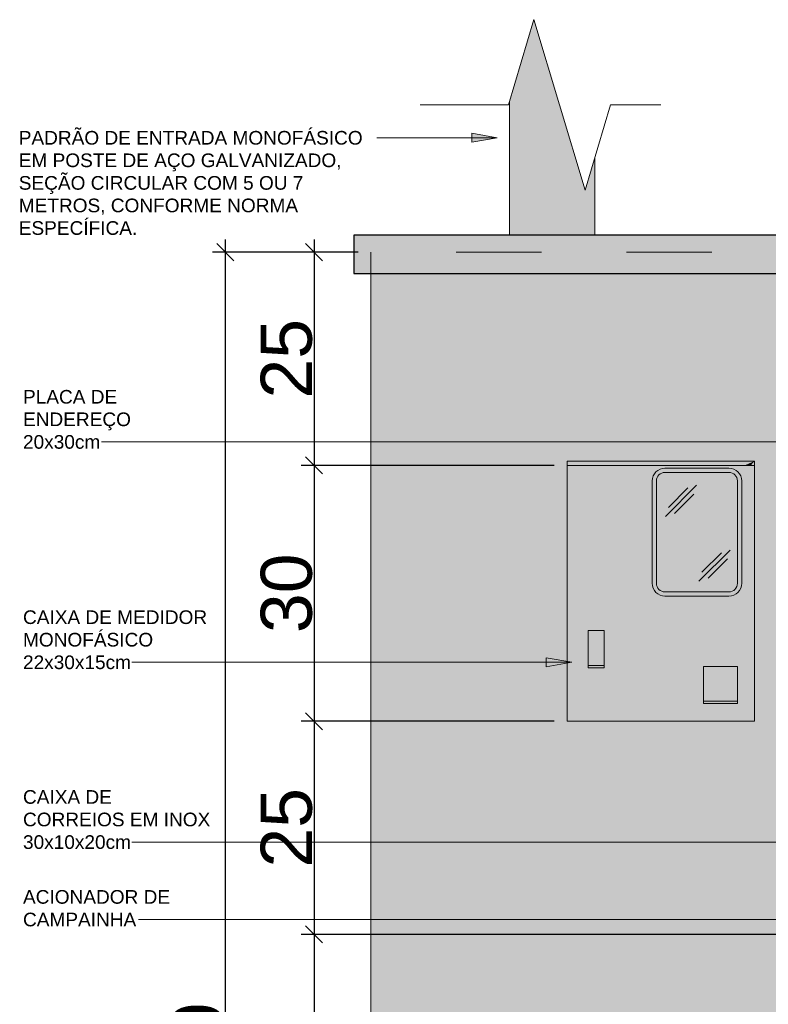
# Model space of a CAD drawing. Extents: x -98 to 248, y -55 to 13.
# Tile 84 of 117: x 161.981 to 162.86, y -7.171 to -6.016. Entities that reach past the tile are written whole.
import ezdxf

# ---------------------------------------------------------------- set-up
doc = ezdxf.new("R2010")
doc.units = 0
doc.header["$LTSCALE"] = 0.01
doc.linetypes.add('Projeção', pattern=[0.003969, 0.002381, -0.001587])
for name, color, linetype, lineweight in [('A-ANNO-DIMS', 7, 'Continuous', 9), ('A-DETL-GENF', 7, 'Continuous', 5), ('A-FLOR-OVHD', 7, 'Projeção', 5), ('A-ROOF', 7, 'Continuous', 5), ('A-ROOF-PATT', 7, 'Continuous', 5), ('E-ELEC-EQPM', 7, 'Continuous', 5), ('E-ELEC-FIXT', 7, 'Continuous', 5), ('G-ANNO-TEXT', 7, 'Continuous', 9), ('I-WALL', 7, 'Continuous', 5)]:
    doc.layers.add(name, color=color, linetype=linetype, lineweight=lineweight)
doc.layers.add('A-DETL', color=7, linetype='Continuous', lineweight=5, true_color=0x00a600)
doc.styles.add('Arial', font='arial.ttf', dxfattribs={"height": 0.1})
doc.styles.add('Arial_3', font='arial.ttf', dxfattribs={"height": 0.06})
doc.dimstyles.new('Com_linha__ref__contínua__-_Cor_Vermelha_Arial_2_5mm', dxfattribs={"dimscale": 0.3048, "dimtxt": 0.025506, "dimasz": 0.065617, "dimexe": 0.049213, "dimexo": 0.049213, "dimgap": 0.004921, "dimtad": 1, "dimdec": 1, "dimlfac": 100, "dimrnd": 0.1, "dimdsep": 46, "dimtxsty": 'Arial_3', "dimblk1": 'OBLIQUE', "dimblk2": 'OBLIQUE', "dimsah": 1, "dimcen": 0.09, "dimdle": 0.049213, "dimazin": 0, "dimtfac": 1, "dimtdec": 4, "dimtix": 1, "dimtmove": 0, "dimatfit": 3, "dimfxl": 1, "dimtvp": 1, "dimtolj": 1, "dimtzin": 0, "dimarcsym": 2})

# ---------------------------------------------------------------- blocks, each defined once
blk = doc.blocks.new('PINGADEIRA PARA MURETA - PINGADEIRA PARA MURETA-2290573-MURETA_1')
at = {"layer": 'A-ROOF-PATT', "true_color": 0xc0c0c0}
blk.add_hatch(color=9, dxfattribs=at).paths.add_polyline_path([(-16.8832, 1.725), (-16.855, 1.725), (-16.855, 1.77), (-18.095, 1.77), (-18.095, 1.725), (-16.9516, 1.725)])
at = {"layer": 'A-ROOF'}
for p, q in [((-18.095, 1.725), (-18.095, 1.77)), ((-16.855, 1.77), (-18.095, 1.77)), ((-16.855, 1.77), (-16.855, 1.725)), ((-16.855, 1.725), (-18.095, 1.725))]:
    blk.add_line(p, q, dxfattribs=at)
blk = doc.blocks.new('Dispositivos elétricos 1 - Dispositivos elétricos 1-2290705-MURETA_1')
at = {"layer": 'E-ELEC-FIXT', "true_color": 0xbdbbb9}
for points in [[(-17.9125, 1.77), (-17.8625, 1.77), (-17.8625, 1.9518), (-17.8838, 2.0226), (-17.9125, 1.9267), (-17.9125, 1.9061)], [(-17.8132, 1.77), (-17.8125, 1.77), (-17.8125, 1.8601), (-17.8238, 1.8226), (-17.8625, 1.9518), (-17.8625, 1.77), (-17.8142, 1.77)]]:
    blk.add_hatch(color=9, dxfattribs=at).paths.add_polyline_path(points)
at = {"layer": 'E-ELEC-FIXT'}
for p, q in [((-17.9125, 1.9267), (-17.9125, 1.77)), ((-17.8125, 1.77), (-17.8125, 1.8601))]:
    blk.add_line(p, q, dxfattribs=at)
blk = doc.blocks.new('Ramal de Entrada Individual_Saida Subterrânea_Medição em Muro - 3_Trifasico-2290771-MURETA_1')
at = {"layer": 'E-ELEC-EQPM', "true_color": 0x505050}
h = blk.add_hatch(color=251, dxfattribs=at)
h.paths.add_polyline_path([(-17.63, 1.2), (-17.625, 1.2), (-17.625, 1.505), (-17.845, 1.505), (-17.845, 1.2), (-17.645, 1.2)])
h.paths.add_polyline_path([(-17.685, 1.2206), (-17.685, 1.2643), (-17.645, 1.2643), (-17.645, 1.2206), (-17.6782, 1.2206)])
h.paths.add_polyline_path([(-17.8202, 1.2625), (-17.8202, 1.3062), (-17.8015, 1.3062), (-17.8015, 1.2625)])
h.paths.add_polyline_path([(-17.6568, 1.3467), (-17.73, 1.3467), (-17.7339, 1.3472), (-17.7376, 1.3487), (-17.7406, 1.3511), (-17.743, 1.3542), (-17.7445, 1.3578), (-17.745, 1.3617), (-17.745, 1.4817), (-17.7445, 1.4855), (-17.743, 1.4892), (-17.7406, 1.4923), (-17.7375, 1.4947), (-17.7339, 1.4962), (-17.73, 1.4967), (-17.655, 1.4967), (-17.6512, 1.4962), (-17.6475, 1.4947), (-17.6444, 1.4923), (-17.6421, 1.4892), (-17.6406, 1.4855), (-17.64, 1.4817), (-17.64, 1.3617), (-17.6406, 1.3578), (-17.6421, 1.3542), (-17.6444, 1.3511), (-17.6478, 1.3486), (-17.6512, 1.3472), (-17.655, 1.3467)])
h.paths.add_polyline_path([(-17.6336, 1.5), (-17.6363, 1.5), (-17.625, 1.505), (-17.6293, 1.5), (-17.6321, 1.5)])
for points in [[(-17.6293, 1.5), (-17.625, 1.505), (-17.6363, 1.5), (-17.63, 1.5)], [(-17.8202, 1.2625), (-17.8015, 1.2625), (-17.8015, 1.2654), (-17.8202, 1.2653), (-17.8202, 1.2643)], [(-17.685, 1.2206), (-17.645, 1.2206), (-17.645, 1.2235), (-17.685, 1.2235), (-17.685, 1.2232)]]:
    blk.add_hatch(color=251, dxfattribs=at).paths.add_polyline_path(points)
h = blk.add_hatch(color=251, dxfattribs=at)
h.paths.add_polyline_path([(-17.655, 1.3467), (-17.6512, 1.3472), (-17.6475, 1.3487), (-17.6444, 1.3511), (-17.6421, 1.3542), (-17.6406, 1.3578), (-17.64, 1.3617), (-17.64, 1.4817), (-17.6406, 1.4855), (-17.6421, 1.4892), (-17.6444, 1.4923), (-17.6479, 1.4948), (-17.6512, 1.4962), (-17.655, 1.4967), (-17.73, 1.4967), (-17.7339, 1.4962), (-17.7375, 1.4947), (-17.7406, 1.4923), (-17.743, 1.4892), (-17.7446, 1.4852), (-17.745, 1.4817), (-17.745, 1.3617), (-17.7445, 1.3577), (-17.743, 1.3542), (-17.7406, 1.3511), (-17.7375, 1.3487), (-17.7339, 1.3472), (-17.7297, 1.3467), (-17.6568, 1.3467)])
h.paths.add_polyline_path([(-17.655, 1.3517), (-17.73, 1.3517), (-17.7326, 1.352), (-17.735, 1.353), (-17.7371, 1.3546), (-17.7387, 1.3567), (-17.7397, 1.3591), (-17.74, 1.3617), (-17.74, 1.4817), (-17.7397, 1.4843), (-17.7387, 1.4867), (-17.7371, 1.4887), (-17.735, 1.4903), (-17.7326, 1.4913), (-17.73, 1.4917), (-17.655, 1.4917), (-17.6525, 1.4913), (-17.65, 1.4903), (-17.648, 1.4887), (-17.6464, 1.4867), (-17.6454, 1.4843), (-17.645, 1.4817), (-17.645, 1.3617), (-17.6454, 1.359), (-17.6464, 1.3567), (-17.648, 1.3546), (-17.65, 1.353), (-17.6525, 1.352)])
at = {"layer": 'E-ELEC-EQPM', "true_color": 0xe2e2e2}
blk.add_hatch(color=254, dxfattribs=at).paths.add_polyline_path([(-17.73, 1.3517), (-17.655, 1.3517), (-17.6525, 1.352), (-17.65, 1.353), (-17.648, 1.3546), (-17.6464, 1.3567), (-17.6454, 1.3591), (-17.645, 1.3617), (-17.645, 1.4817), (-17.6454, 1.4843), (-17.6464, 1.4867), (-17.648, 1.4887), (-17.65, 1.4903), (-17.6525, 1.4913), (-17.655, 1.4917), (-17.73, 1.4917), (-17.7326, 1.4913), (-17.735, 1.4903), (-17.7371, 1.4887), (-17.7387, 1.4867), (-17.7397, 1.4843), (-17.74, 1.4817), (-17.74, 1.3617), (-17.7397, 1.3591), (-17.7387, 1.3567), (-17.7371, 1.3546), (-17.735, 1.353), (-17.7326, 1.352)])
at = {"layer": 'E-ELEC-EQPM', "true_color": 0x7f7f7f}
for points in [[(-17.8191, 1.2654), (-17.8015, 1.2654), (-17.8015, 1.3062), (-17.8202, 1.3062), (-17.8202, 1.2654)], [(-17.6479, 1.2235), (-17.645, 1.2235), (-17.645, 1.2643), (-17.685, 1.2643), (-17.685, 1.2235), (-17.6625, 1.2235)]]:
    blk.add_hatch(color=8, dxfattribs=at).paths.add_polyline_path(points)
at = {"layer": 'E-ELEC-EQPM'}
for p, q in [((-17.845, 1.505), (-17.625, 1.505)), ((-17.845, 1.5), (-17.845, 1.505)), ((-17.625, 1.505), (-17.845, 1.505)), ((-17.845, 1.505), (-17.845, 1.2)), ((-17.625, 1.505), (-17.625, 1.5)), ((-17.625, 1.2), (-17.625, 1.505)), ((-17.625, 1.5), (-17.845, 1.5)), ((-17.655, 1.4967), (-17.73, 1.4967)), ((-17.73, 1.4917), (-17.655, 1.4917)), ((-17.745, 1.4817), (-17.745, 1.3617)), ((-17.74, 1.3617), (-17.74, 1.4817)), ((-17.645, 1.4817), (-17.645, 1.3617)), ((-17.64, 1.3617), (-17.64, 1.4817)), ((-17.693, 1.4766), (-17.7296, 1.44)), ((-17.7032, 1.4735), (-17.726, 1.4506)), ((-17.6961, 1.4664), (-17.7189, 1.4436)), ((-17.6535, 1.4007), (-17.6902, 1.3641)), ((-17.6637, 1.3976), (-17.6866, 1.3748)), ((-17.6566, 1.3905), (-17.6795, 1.3677)), ((-17.655, 1.3517), (-17.73, 1.3517)), ((-17.73, 1.3467), (-17.655, 1.3467)), ((-17.8202, 1.2654), (-17.8202, 1.3062)), ((-17.8202, 1.3062), (-17.8015, 1.3062)), ((-17.8015, 1.3062), (-17.8015, 1.2654)), ((-17.8015, 1.2654), (-17.8202, 1.2654)), ((-17.8202, 1.2654), (-17.8202, 1.2625)), ((-17.8202, 1.2625), (-17.8015, 1.2625)), ((-17.8015, 1.2625), (-17.8015, 1.2654)), ((-17.685, 1.2235), (-17.685, 1.2643)), ((-17.685, 1.2643), (-17.645, 1.2643)), ((-17.645, 1.2643), (-17.645, 1.2235)), ((-17.645, 1.2235), (-17.685, 1.2235)), ((-17.685, 1.2235), (-17.685, 1.2206)), ((-17.685, 1.2206), (-17.645, 1.2206)), ((-17.645, 1.2206), (-17.645, 1.2235)), ((-17.845, 1.2), (-17.625, 1.2))]:
    blk.add_line(p, q, dxfattribs=at)
for centre, radius, start, end in [((-17.73, 1.4817), 0.015, 90, 180), ((-17.73, 1.4817), 0.01, 90, 180), ((-17.655, 1.4817), 0.015, 0, 90), ((-17.655, 1.4817), 0.01, 360, 90), ((-17.73, 1.3617), 0.015, 180, 270), ((-17.73, 1.3617), 0.01, 180, 270), ((-17.655, 1.3617), 0.01, 270, 0), ((-17.655, 1.3617), 0.015, 270, 0)]:
    blk.add_arc(centre, radius, start, end, dxfattribs=at)
blk = doc.blocks.new('Linha de interrupção - Linha de interrupção-2813079-MURETA_1')
at = {"layer": 'A-DETL-GENF'}
for p, q in [((-17.9138, 1.9226), (-17.8838, 2.0226)), ((-17.8838, 2.0226), (-17.8238, 1.8226)), ((-18.0175, 1.9226), (-17.9138, 1.9226)), ((-17.8238, 1.8226), (-17.7938, 1.9226)), ((-17.7938, 1.9226), (-17.7347, 1.9226))]:
    blk.add_line(p, q, dxfattribs=at)
blk = doc.blocks.new('_Oblique')
at = {"color": 0, "linetype": 'ByBlock', "lineweight": -2}
blk.add_line((-0.5, -0.5), (0.5, 0.5), dxfattribs=at)
blk = doc.blocks.new('*D465')
at = {"layer": 'A-ANNO-DIMS', "color": 0, "lineweight": -2, "transparency": 16777216}
for p, q in [((162.327, -6.2739), (162.327, -6.5539)), ((162.3787, -6.2889), (162.312, -6.2889)), ((162.6087, -6.5389), (162.312, -6.5389))]:
    blk.add_line(p, q, dxfattribs=at)
at = {"layer": 'Defpoints', "color": 0, "transparency": 16777216}
for p in [(162.3937, -6.2889), (162.327, -6.5389), (162.6237, -6.5389)]:
    blk.add_point(p, dxfattribs=at)
at = {"layer": 'A-ANNO-DIMS', "color": 0, "lineweight": -2, "transparency": 16777216, "xscale": 0.02, "yscale": 0.02, "zscale": 0.02}
for p, rotation in [((162.327, -6.2889), 90), ((162.327, -6.5389), 270)]:
    blk.add_blockref('_Oblique', p, dxfattribs=dict(at, rotation=rotation))
at = {"layer": 'A-ANNO-DIMS', "color": 0, "transparency": 16777216, "insert": (162.2948, -6.4139), "char_height": 0.06, "width": 0.046147, "attachment_point": 5, "rotation": 90, "style": 'Arial_3'}
blk.add_mtext('\\A1;25', dxfattribs=at)
blk = doc.blocks.new('*D466')
at = {"layer": 'A-ANNO-DIMS', "color": 0, "lineweight": -2, "transparency": 16777216}
for p, q in [((162.327, -6.5239), (162.327, -6.8539)), ((162.6087, -6.5389), (162.312, -6.5389)), ((162.6087, -6.8389), (162.312, -6.8389))]:
    blk.add_line(p, q, dxfattribs=at)
at = {"layer": 'Defpoints', "color": 0, "transparency": 16777216}
for p in [(162.6237, -6.5389), (162.327, -6.8389), (162.6237, -6.8389)]:
    blk.add_point(p, dxfattribs=at)
at = {"layer": 'A-ANNO-DIMS', "color": 0, "lineweight": -2, "transparency": 16777216, "xscale": 0.02, "yscale": 0.02, "zscale": 0.02}
for p, rotation in [((162.327, -6.5389), 90), ((162.327, -6.8389), 270)]:
    blk.add_blockref('_Oblique', p, dxfattribs=dict(at, rotation=rotation))
at = {"layer": 'A-ANNO-DIMS', "color": 0, "transparency": 16777216, "insert": (162.2948, -6.6889), "char_height": 0.06, "width": 0.046147, "attachment_point": 5, "rotation": 90, "style": 'Arial_3'}
blk.add_mtext('\\A1;30', dxfattribs=at)
blk = doc.blocks.new('*D467')
at = {"layer": 'A-ANNO-DIMS', "color": 0, "lineweight": -2, "transparency": 16777216}
for p, q in [((162.327, -6.8239), (162.327, -7.1039)), ((162.6087, -6.8389), (162.312, -6.8389)), ((163.347, -7.0889), (162.312, -7.0889))]:
    blk.add_line(p, q, dxfattribs=at)
at = {"layer": 'Defpoints', "color": 0, "transparency": 16777216}
for p in [(162.6237, -6.8389), (162.327, -7.0889), (163.362, -7.0889)]:
    blk.add_point(p, dxfattribs=at)
at = {"layer": 'A-ANNO-DIMS', "color": 0, "lineweight": -2, "transparency": 16777216, "xscale": 0.02, "yscale": 0.02, "zscale": 0.02}
for p, rotation in [((162.327, -6.8389), 90), ((162.327, -7.0889), 270)]:
    blk.add_blockref('_Oblique', p, dxfattribs=dict(at, rotation=rotation))
at = {"layer": 'A-ANNO-DIMS', "color": 0, "transparency": 16777216, "insert": (162.2948, -6.9639), "char_height": 0.06, "width": 0.046147, "attachment_point": 5, "rotation": 90, "style": 'Arial_3'}
blk.add_mtext('\\A1;25', dxfattribs=at)
blk = doc.blocks.new('*D468')
at = {"layer": 'A-ANNO-DIMS', "color": 0, "lineweight": -2, "transparency": 16777216}
for p, q in [((162.327, -7.0739), (162.327, -8.2039)), ((163.347, -7.0889), (162.312, -7.0889)), ((162.3261, -8.1889), (162.312, -8.1889))]:
    blk.add_line(p, q, dxfattribs=at)
at = {"layer": 'Defpoints', "color": 0, "transparency": 16777216}
for p in [(163.362, -7.0889), (162.327, -8.1889), (162.3411, -8.1889)]:
    blk.add_point(p, dxfattribs=at)
at = {"layer": 'A-ANNO-DIMS', "color": 0, "lineweight": -2, "transparency": 16777216, "xscale": 0.02, "yscale": 0.02, "zscale": 0.02}
for p, rotation in [((162.327, -7.0889), 90), ((162.327, -8.1889), 270)]:
    blk.add_blockref('_Oblique', p, dxfattribs=dict(at, rotation=rotation))
at = {"layer": 'A-ANNO-DIMS', "color": 0, "transparency": 16777216, "insert": (162.2948, -7.6389), "char_height": 0.06, "width": 0.069221, "attachment_point": 5, "rotation": 90, "style": 'Arial_3'}
blk.add_mtext('\\A1;110', dxfattribs=at)
blk = doc.blocks.new('*D469')
at = {"layer": 'A-ANNO-DIMS', "color": 0, "lineweight": -2, "transparency": 16777216}
for p, q in [((162.2227, -6.2739), (162.2227, -8.2039)), ((162.3787, -6.2889), (162.2077, -6.2889)), ((162.3937, -8.1889), (162.2077, -8.1889))]:
    blk.add_line(p, q, dxfattribs=at)
at = {"layer": 'Defpoints', "color": 0, "transparency": 16777216}
for p in [(162.3937, -6.2889), (162.2227, -8.1889), (162.4087, -8.1889)]:
    blk.add_point(p, dxfattribs=at)
at = {"layer": 'A-ANNO-DIMS', "color": 0, "lineweight": -2, "transparency": 16777216, "xscale": 0.02, "yscale": 0.02, "zscale": 0.02}
for p, rotation in [((162.2227, -6.2889), 90), ((162.2227, -8.1889), 270)]:
    blk.add_blockref('_Oblique', p, dxfattribs=dict(at, rotation=rotation))
at = {"layer": 'A-ANNO-DIMS', "color": 0, "transparency": 16777216, "insert": (162.1905, -7.2389), "char_height": 0.06, "width": 0.069221, "attachment_point": 5, "rotation": 90, "style": 'Arial_3'}
blk.add_mtext('\\A1;190', dxfattribs=at)

msp = doc.modelspace()

# ---------------------------------------------------------------- hatches: boundary and pattern name
at = {"layer": 'G-ANNO-TEXT'}
for points in [[(162.542, -6.1548), (162.512, -6.1495), (162.512, -6.1601)], [(162.6294, -6.7698), (162.5994, -6.7645), (162.5994, -6.7751)]]:
    msp.add_hatch(color=256, dxfattribs=at).paths.add_polyline_path(points)
at = {"layer": 'I-WALL', "true_color": 0x5b783c}
h = msp.add_hatch(color=77, dxfattribs=at)
h.paths.add_polyline_path([(162.3937, -8.1889), (163.5937, -8.1889), (163.5937, -6.3139), (162.3937, -6.3139), (162.3937, -7.6991)])
h.paths.add_polyline_path([(163.0487, -7.9089), (163.0287, -7.9089), (163.0287, -7.5889), (163.4287, -7.5889), (163.4287, -7.9089), (163.0683, -7.9089)])
h.paths.add_polyline_path([(163.3695, -7.1483), (163.3498, -7.1483), (163.3498, -7.0289), (163.4287, -7.0289), (163.4287, -7.1483), (163.3726, -7.1483)])
h.paths.add_polyline_path([(163.4139, -6.8389), (163.1287, -6.8389), (163.1288, -6.739), (163.4287, -6.739), (163.4287, -6.8389), (163.4187, -6.8389)])
h.paths.add_polyline_path([(162.8437, -6.8389), (162.6237, -6.8389), (162.6237, -6.5339), (162.8437, -6.5339), (162.8437, -6.8339)])
h.paths.add_polyline_path([(163.19, -6.6889), (163.1287, -6.6889), (163.1287, -6.4889), (163.4287, -6.4889), (163.4287, -6.6889), (163.2509, -6.6889)])

# ---------------------------------------------------------------- linework, layer by layer
at = {"layer": 'A-DETL', "color": 7, "lineweight": 25}
for p, q in [((163.6137, -6.2689), (162.3737, -6.2689)), ((162.3737, -6.2689), (162.3737, -6.3139)), ((162.3737, -6.3139), (163.6137, -6.3139))]:
    msp.add_line(p, q, dxfattribs=at)
at = {"layer": 'A-FLOR-OVHD'}
for p in [(163.5937, -6.2889), (162.3937, -6.3139)]:
    msp.add_line(p, (162.3937, -6.2889), dxfattribs=at)
at = {"layer": 'G-ANNO-TEXT'}
for p, q in [((162.542, -6.1548), (162.512, -6.1495)), ((162.512, -6.1495), (162.512, -6.1601)), ((162.413, -6.1548), (162.4005, -6.1548)), ((162.542, -6.1548), (162.413, -6.1548)), ((162.512, -6.1601), (162.542, -6.1548)), ((162.1293, -6.5114), (162.0774, -6.5114)), ((163.1049, -6.5114), (162.1293, -6.5114)), ((162.6294, -6.7698), (162.5994, -6.7645)), ((162.5994, -6.7645), (162.5994, -6.7751)), ((162.2225, -6.7698), (162.1131, -6.7698)), ((162.6294, -6.7698), (162.2225, -6.7698)), ((162.5994, -6.7751), (162.6294, -6.7698)), ((162.2151, -6.9806), (162.1131, -6.9806)), ((163.2514, -6.9806), (162.2151, -6.9806)), ((162.1954, -7.0714), (162.121, -7.0714)), ((163.3189, -7.0714), (162.1954, -7.0714))]:
    msp.add_line(p, q, dxfattribs=at)
at = {"layer": 'I-WALL'}
msp.add_line((162.3937, -6.3139), (162.3937, -8.1889), dxfattribs=at)

# ---------------------------------------------------------------- block references
at = {"layer": 'A-DETL-GENF'}
msp.add_blockref('Linha de interrupção - Linha de interrupção-2813079-MURETA_1', (180.4688, -8.0389), dxfattribs=at)
at = {"layer": 'A-ROOF'}
msp.add_blockref('PINGADEIRA PARA MURETA - PINGADEIRA PARA MURETA-2290573-MURETA_1', (180.4688, -8.0389), dxfattribs=at)
at = {"layer": 'E-ELEC-EQPM'}
msp.add_blockref('Ramal de Entrada Individual_Saida Subterrânea_Medição em Muro - 3_Trifasico-2290771-MURETA_1', (180.4688, -8.0389), dxfattribs=at)
at = {"layer": 'E-ELEC-FIXT'}
msp.add_blockref('Dispositivos elétricos 1 - Dispositivos elétricos 1-2290705-MURETA_1', (180.4688, -8.0389), dxfattribs=at)

# ---------------------------------------------------------------- texts
at = {"layer": 'G-ANNO-TEXT', "char_height": 0.016, "attachment_point": 1, "style": 'Arial'}
for s, insert, width in [('PADRÃO DE ENTRADA MONOFÁSICO ', (161.9804, -6.1468), 0.509072), ('EM POSTE DE AÇO GALVANIZADO, ', (161.9804, -6.1732), 0.478607), ('SEÇÃO CIRCULAR COM 5 OU 7 ', (161.9804, -6.1997), 0.423291), ('METROS, CONFORME NORMA ', (161.9804, -6.2261), 0.416076), ('ESPECÍFICA.', (161.9804, -6.2526), 0.172363), ('PLACA DE ', (161.9854, -6.4505), 0.145105), ('ENDEREÇO ', (161.9854, -6.4769), 0.165148), ('20x30cm', (161.9854, -6.5034), 0.111435), ('CAIXA DE MEDIDOR ', (161.9854, -6.7089), 0.27578), ('MONOFÁSICO', (161.9854, -6.7353), 0.189198), ('22x30x15cm', (161.9854, -6.7618), 0.154726), ('CAIXA DE ', (161.9854, -6.9197), 0.137089), ('CORREIOS EM INOX', (161.9854, -6.9461), 0.272574), ('30x10x20cm', (161.9854, -6.9726), 0.154726), ('ACIONADOR DE ', (161.9854, -7.0369), 0.222067), ('CAMPAINHA', (161.9854, -7.0634), 0.164346)]:
    msp.add_mtext(s, dxfattribs=dict(at, insert=insert, width=width))

# ---------------------------------------------------------------- dimensions: what is measured, and where the dimension line sits
at = {"layer": 'A-ANNO-DIMS', "color": 242, "true_color": 0xbd2b2e}
for base, p1, p2, override, picture, middle in [((162.2227, -8.1889), (162.3937, -6.2889), (162.4087, -8.1889), {"dimpost": '<>', "dimfxl": 1.900059}, '*D469', (162.1905, -7.2389)), ((162.327, -6.5389), (162.3937, -6.2889), (162.6237, -6.5389), {"dimpost": '<>', "dimfxl": 0.339706}, '*D465', (162.2948, -6.4139)), ((162.327, -6.8389), (162.6237, -6.5389), (162.6237, -6.8389), {"dimpost": '<>', "dimfxl": 0.299995}, '*D466', (162.2948, -6.6889)), ((162.327, -7.0889), (162.6237, -6.8389), (163.362, -7.0889), {"dimpost": '<>', "dimfxl": 0.77949}, '*D467', (162.2948, -6.9639)), ((162.327, -8.1889), (163.362, -7.0889), (162.3411, -8.1889), {"dimpost": '<>', "dimfxl": 1.500772}, '*D468', (162.2948, -7.6389))]:
    dim = msp.add_linear_dim(base=base, p1=p1, p2=p2, angle=90, dimstyle='Com_linha__ref__contínua__-_Cor_Vermelha_Arial_2_5mm', override=override, dxfattribs=at)
    dim.commit()
    dim.dimension.update_dxf_attribs({"geometry": picture, "text_midpoint": middle})

doc.saveas('drawing.dxf')
